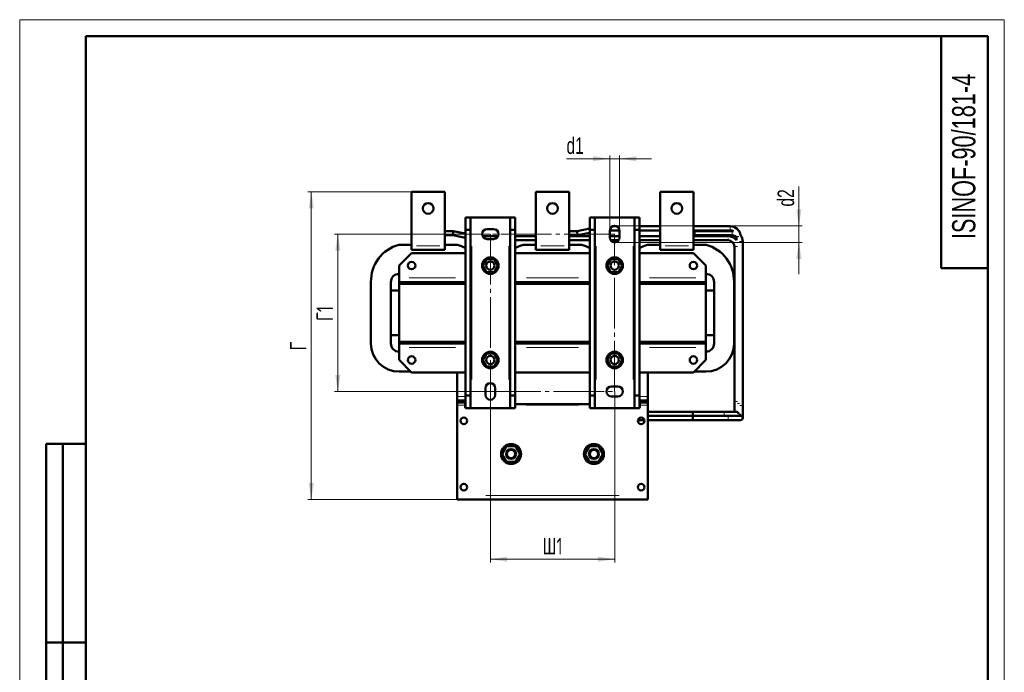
# Model space of a CAD drawing. Header units: millimetres. Extents: x 0 to 1188, y 0 to 1680.
# Tile 2 of 2: x 0 to 1188, y 892 to 1680. Entities that reach past the tile are written whole.
import ezdxf

# ---------------------------------------------------------------- set-up
doc = ezdxf.new("R2010")
doc.units = ezdxf.units.MM
doc.header["$LTSCALE"] = 4
doc.linetypes.add('SLD-Осевая', pattern=[19.05, 15.24, -1.27, 1.27, -1.27])
doc.linetypes.add('SLD-Сплошная', pattern=[0])
doc.styles.add('SLDTEXTSTYLE0', font='TXT', dxfattribs={"width": 0.7})
doc.styles.add('SLDTEXTSTYLE1', font='TXT', dxfattribs={"width": 0.7, "bigfont": 'bigfont'})
doc.dimstyles.new('SLDDIMSTYLE0', dxfattribs={"dimtxt": 20, "dimasz": 20, "dimexe": 0, "dimexo": 0.0625, "dimgap": 5, "dimtad": 2, "dimdec": 1, "dimrnd": 1e-09, "dimzin": 12, "dimdsep": 46, "dimtxsty": 'SLDTEXTSTYLE0', "dimsah": 1, "dimcen": 0.09, "dimadec": 0, "dimazin": 3, "dimtfac": 1, "dimtdec": 3, "dimtofl": 0, "dimtmove": 0, "dimatfit": 3, "dimfxl": 0, "dimfrac": 2, "dimtolj": 1, "dimtzin": 12, "dimarcsym": 0})
doc.dimstyles.new('SLDDIMSTYLE1', dxfattribs={"dimtxt": 20, "dimasz": 20, "dimexe": 0, "dimexo": 0.0625, "dimgap": 5, "dimtad": 2, "dimdec": 1, "dimrnd": 1e-09, "dimzin": 12, "dimdsep": 46, "dimtxsty": 'SLDTEXTSTYLE0', "dimsah": 1, "dimcen": 0.09, "dimadec": 0, "dimazin": 3, "dimtfac": 1, "dimtdec": 3, "dimtmove": 0, "dimatfit": 0, "dimfxl": 0, "dimfrac": 2, "dimtolj": 1, "dimtzin": 12, "dimarcsym": 0})

# ---------------------------------------------------------------- blocks, each defined once
blk = doc.blocks.new('_D_2')
at = {"color": 7, "linetype": 'SLD-Сплошная', "lineweight": 0}
for p, q in [((567.9, 1231.1), (567.9, 1024.7)), ((717.9, 1231.1), (717.9, 1024.7)), ((567.9, 1028.7), (717.9, 1028.7))]:
    blk.add_line(p, q, dxfattribs=at)
at = {"color": 7, "linetype": 'SLD-Сплошная', "lineweight": 18}
for points in [[(567.9, 1028.7), (587.9, 1025.6), (587.9, 1031.7)], [(717.9, 1028.7), (697.9, 1031.7), (697.9, 1025.6)]]:
    blk.add_solid(points, dxfattribs=at)
at = {"color": 7, "linetype": 'SLD-Сплошная', "lineweight": 18, "insert": (630.8, 1054.4), "char_height": 20, "attachment_point": 1, "style": 'SLDTEXTSTYLE1'}
blk.add_mtext('Ш1', dxfattribs=at)
blk = doc.blocks.new('_D_3')
at = {"color": 7, "linetype": 'SLD-Сплошная', "lineweight": 0}
for p, q in [((567.8, 1421.2), (379.8, 1421.2)), ((383.8, 1421.2), (383.8, 1231.2)), ((567.8, 1231.2), (379.8, 1231.2))]:
    blk.add_line(p, q, dxfattribs=at)
at = {"color": 7, "linetype": 'SLD-Сплошная', "lineweight": 18}
for points in [[(383.8, 1421.2), (380.8, 1401.2), (386.9, 1401.2)], [(383.8, 1231.2), (386.9, 1251.2), (380.8, 1251.2)]]:
    blk.add_solid(points, dxfattribs=at)
at = {"color": 7, "linetype": 'SLD-Сплошная', "lineweight": 18, "insert": (358.1, 1316.2), "char_height": 20, "attachment_point": 1, "rotation": 90, "style": 'SLDTEXTSTYLE1'}
blk.add_mtext('Г1', dxfattribs=at)
blk = doc.blocks.new('_D_4')
at = {"color": 7, "linetype": 'SLD-Сплошная', "lineweight": 0}
for p, q in [((472.8, 1472.2), (347.8, 1472.2)), ((351.8, 1100.7), (351.8, 1472.2)), ((527.8, 1100.7), (347.8, 1100.7))]:
    blk.add_line(p, q, dxfattribs=at)
at = {"color": 7, "linetype": 'SLD-Сплошная', "lineweight": 18}
for points in [[(351.8, 1472.2), (348.8, 1452.2), (354.9, 1452.2)], [(351.8, 1100.7), (354.9, 1120.7), (348.8, 1120.7)]]:
    blk.add_solid(points, dxfattribs=at)
at = {"color": 7, "linetype": 'SLD-Сплошная', "lineweight": 18, "insert": (326.1, 1280.7), "char_height": 20, "attachment_point": 1, "rotation": 90, "style": 'SLDTEXTSTYLE1'}
blk.add_mtext('Г', dxfattribs=at)
blk = doc.blocks.new('_D_5')
at = {"color": 7, "linetype": 'SLD-Сплошная', "lineweight": 0}
for p, q in [((711.9, 1512.2), (659.8, 1512.2)), ((711.9, 1425.2), (711.9, 1516.2)), ((711.9, 1512.2), (723.9, 1512.2)), ((723.9, 1425.2), (723.9, 1516.2)), ((723.9, 1512.2), (762.3, 1512.2))]:
    blk.add_line(p, q, dxfattribs=at)
at = {"color": 7, "linetype": 'SLD-Сплошная', "lineweight": 18}
for points in [[(711.9, 1512.2), (691.9, 1515.2), (691.9, 1509.1)], [(723.9, 1512.2), (743.9, 1509.1), (743.9, 1515.2)]]:
    blk.add_solid(points, dxfattribs=at)
at = {"color": 7, "linetype": 'SLD-Сплошная', "lineweight": 18, "insert": (659.8, 1537.9), "char_height": 20, "attachment_point": 1, "style": 'SLDTEXTSTYLE0'}
blk.add_mtext('d1', dxfattribs=at)
blk = doc.blocks.new('_D_6')
at = {"color": 7, "linetype": 'SLD-Сплошная', "lineweight": 0}
for p, q in [((940.2, 1431.2), (940.2, 1478.5)), ((717.9, 1431.2), (944.2, 1431.2)), ((940.2, 1431.2), (940.2, 1411.2)), ((717.9, 1411.2), (944.2, 1411.2)), ((940.2, 1411.2), (940.2, 1372.7))]:
    blk.add_line(p, q, dxfattribs=at)
at = {"color": 7, "linetype": 'SLD-Сплошная', "lineweight": 18}
for points in [[(940.2, 1431.2), (943.3, 1451.2), (937.1, 1451.2)], [(940.2, 1411.2), (937.1, 1391.2), (943.3, 1391.2)]]:
    blk.add_solid(points, dxfattribs=at)
at = {"color": 7, "linetype": 'SLD-Сплошная', "lineweight": 18, "insert": (914.4, 1454.4), "char_height": 20, "attachment_point": 1, "rotation": 90, "style": 'SLDTEXTSTYLE0'}
blk.add_mtext('d2', dxfattribs=at)

msp = doc.modelspace()

# ---------------------------------------------------------------- linework, layer by layer
at = {"color": 7, "linetype": 'SLD-Сплошная', "lineweight": 18}
for p, q in [((0, 1680), (1188, 1680)), ((0, 1680), (0, 0)), ((1188, 1680), (1188, 0))]:
    msp.add_line(p, q, dxfattribs=at)
at = {"color": 7, "linetype": 'SLD-Сплошная', "lineweight": 50}
for p, q in [((80, 1660), (80, 20)), ((1168, 1660), (80, 1660)), ((80, 1660), (80, 20)), ((1112, 1660), (1112, 1380)), ((1168, 20), (1168, 1660)), ((472.87, 1472.16), (512.87, 1472.16)), ((472.87, 1472.16), (472.87, 1407.16)), ((512.87, 1472.16), (512.87, 1407.16)), ((622.87, 1472.16), (662.87, 1472.16)), ((622.87, 1472.16), (622.87, 1407.16)), ((662.87, 1472.16), (662.87, 1407.16)), ((772.87, 1472.16), (812.87, 1472.16)), ((772.87, 1472.16), (772.87, 1407.16)), ((812.87, 1472.16), (812.87, 1407.16)), ((537.87, 1441.16), (544.12, 1441.16)), ((537.87, 1441.16), (537.87, 1426.16)), ((544.12, 1441.16), (544.12, 1426.16)), ((544.12, 1441.16), (545.37, 1441.16)), ((545.37, 1441.16), (590.37, 1441.16)), ((590.37, 1441.16), (591.62, 1441.16)), ((591.62, 1441.16), (597.87, 1441.16)), ((591.62, 1441.16), (591.62, 1426.16)), ((597.87, 1441.16), (597.87, 1426.16)), ((687.87, 1441.16), (694.12, 1441.16)), ((687.87, 1426.16), (687.87, 1441.16)), ((694.12, 1441.16), (694.12, 1426.16)), ((694.12, 1441.16), (695.37, 1441.16)), ((695.37, 1441.16), (740.37, 1441.16)), ((740.37, 1441.16), (741.62, 1441.16)), ((741.62, 1441.16), (747.87, 1441.16)), ((741.62, 1426.16), (741.62, 1441.16)), ((747.87, 1441.16), (747.87, 1426.16)), ((537.87, 1426.16), (544.12, 1426.16)), ((537.87, 1226.16), (537.87, 1426.16)), ((544.12, 1426.16), (544.12, 1226.16)), ((563.87, 1427.16), (571.87, 1427.16)), ((591.62, 1426.16), (597.87, 1426.16)), ((591.62, 1226.16), (591.62, 1426.16)), ((597.87, 1426.16), (597.87, 1226.16)), ((687.87, 1427.71), (672.62, 1424.66)), ((687.87, 1226.16), (687.87, 1426.16)), ((687.87, 1426.16), (694.12, 1426.16)), ((694.12, 1426.16), (694.12, 1226.16)), ((711.89, 1425.66), (723.85, 1425.66)), ((720.27, 1430.66), (715.47, 1430.66)), ((741.62, 1226.16), (741.62, 1426.16)), ((741.62, 1426.16), (747.87, 1426.16)), ((772.87, 1430.66), (747.87, 1430.66)), ((747.87, 1426.16), (747.87, 1226.16)), ((747.87, 1425.66), (772.87, 1425.66)), ((857.32, 1430.66), (812.87, 1430.66)), ((812.87, 1425.66), (857.32, 1425.66)), ((523.11, 1424.66), (512.87, 1424.66)), ((512.87, 1419.66), (522.62, 1419.66)), ((523.11, 1424.66), (522.62, 1419.66)), ((522.62, 1419.66), (537.87, 1416.61)), ((537.87, 1421.71), (523.11, 1424.66)), ((577.32, 1418.66), (558.41, 1418.66)), ((571.87, 1415.16), (563.87, 1415.16)), ((622.87, 1418.66), (597.87, 1418.66)), ((672.62, 1424.66), (662.87, 1424.66)), ((662.87, 1419.66), (673.11, 1419.66)), ((687.87, 1418.66), (662.87, 1418.66)), ((672.62, 1424.66), (673.11, 1419.66)), ((673.11, 1419.66), (687.87, 1422.61)), ((711.87, 1417.16), (711.87, 1425.16)), ((723.87, 1418.66), (711.87, 1418.66)), ((723.87, 1425.16), (723.87, 1417.16)), ((772.87, 1418.66), (747.87, 1418.66)), ((814.05, 1424.66), (812.87, 1424.66)), ((812.87, 1419.66), (814.05, 1419.66)), ((854.82, 1418.66), (812.87, 1418.66)), ((859.82, 1424.66), (814.05, 1424.66)), ((814.05, 1424.66), (814.05, 1419.66)), ((814.05, 1422.16), (814.05, 1424.66)), ((814.05, 1419.66), (814.05, 1422.16)), ((814.05, 1419.66), (859.82, 1419.66)), ((861.19, 1424.58), (859.82, 1424.66)), ((864.82, 1417.75), (864.82, 1413.66)), ((457.61, 1408.16), (472.87, 1408.16)), ((472.87, 1407.16), (472.87, 1402.16)), ((512.87, 1402.16), (472.87, 1402.16)), ((512.87, 1408.16), (528.12, 1408.16)), ((512.87, 1407.16), (512.87, 1402.16)), ((597.87, 1413.66), (622.87, 1413.66)), ((607.61, 1408.16), (622.87, 1408.16)), ((622.87, 1407.16), (622.87, 1402.16)), ((662.87, 1402.16), (622.87, 1402.16)), ((662.87, 1413.66), (687.87, 1413.66)), ((662.87, 1408.16), (678.12, 1408.16)), ((662.87, 1407.16), (662.87, 1402.16)), ((712.99, 1413.66), (722.74, 1413.66)), ((747.87, 1413.66), (772.87, 1413.66)), ((757.61, 1408.16), (772.87, 1408.16)), ((772.87, 1407.16), (772.87, 1402.16)), ((812.87, 1402.16), (772.87, 1402.16)), ((812.87, 1413.66), (854.82, 1413.66)), ((812.87, 1408.16), (828.12, 1408.16)), ((812.87, 1407.16), (812.87, 1402.16)), ((862.32, 1406.16), (862.32, 1219.18)), ((872.32, 1214.18), (872.32, 1412.16)), ((457.87, 1383.16), (472.87, 1398.16)), ((472.87, 1398.16), (537.87, 1398.16)), ((558.87, 1383.16), (563.37, 1390.95)), ((563.37, 1390.95), (572.37, 1390.95)), ((572.37, 1390.95), (576.87, 1383.16)), ((597.87, 1398.16), (687.87, 1398.16)), ((708.87, 1383.16), (713.37, 1390.95)), ((713.37, 1390.95), (722.37, 1390.95)), ((722.37, 1390.95), (726.87, 1383.16)), ((747.87, 1398.16), (812.87, 1398.16)), ((812.87, 1398.16), (827.87, 1383.16)), ((457.87, 1383.16), (457.87, 1368.16)), ((563.37, 1375.36), (558.87, 1383.16)), ((576.87, 1383.16), (572.37, 1375.36)), ((713.37, 1375.36), (708.87, 1383.16)), ((726.87, 1383.16), (722.37, 1375.36)), ((827.87, 1383.16), (827.87, 1368.16)), ((1112, 1380), (1168, 1380)), ((457.87, 1368.16), (457.87, 1363.16)), ((572.37, 1375.36), (563.37, 1375.36)), ((722.37, 1375.36), (713.37, 1375.36)), ((827.87, 1368.16), (827.87, 1363.16)), ((423.87, 1289.16), (423.87, 1363.12)), ((447.87, 1363.16), (447.87, 1289.16)), ((447.87, 1353.16), (447.87, 1363.16)), ((457.87, 1363.16), (527.87, 1363.16)), ((457.87, 1361.16), (457.87, 1363.16)), ((457.87, 1361.16), (527.87, 1361.16)), ((537.87, 1361.16), (457.87, 1361.16)), ((457.87, 1291.16), (457.87, 1361.16)), ((527.87, 1363.16), (527.87, 1361.16)), ((537.87, 1363.16), (527.87, 1363.16)), ((607.87, 1363.16), (597.87, 1363.16)), ((687.87, 1361.16), (597.87, 1361.16)), ((607.87, 1363.16), (677.87, 1363.16)), ((607.87, 1361.16), (607.87, 1363.16)), ((607.87, 1361.16), (677.87, 1361.16)), ((677.87, 1363.16), (677.87, 1361.16)), ((687.87, 1363.16), (677.87, 1363.16)), ((757.87, 1363.16), (747.87, 1363.16)), ((827.87, 1361.16), (747.87, 1361.16)), ((757.87, 1361.16), (757.87, 1363.16)), ((757.87, 1363.16), (827.87, 1363.16)), ((757.87, 1361.16), (827.87, 1361.16)), ((827.87, 1363.16), (827.87, 1361.16)), ((827.87, 1361.16), (827.87, 1291.16)), ((837.87, 1363.16), (837.87, 1289.16)), ((837.87, 1363.16), (837.87, 1353.16)), ((861.87, 1363.12), (861.87, 1289.16)), ((457.87, 1353.16), (447.87, 1353.16)), ((837.87, 1353.16), (827.87, 1353.16)), ((447.87, 1299.16), (457.87, 1299.16)), ((447.87, 1289.16), (447.87, 1299.16)), ((827.87, 1299.16), (837.87, 1299.16)), ((837.87, 1299.16), (837.87, 1289.16)), ((457.87, 1291.16), (537.87, 1291.16)), ((457.87, 1289.16), (457.87, 1291.16)), ((527.87, 1291.16), (457.87, 1291.16)), ((527.87, 1289.16), (457.87, 1289.16)), ((457.87, 1284.16), (457.87, 1269.16)), ((527.87, 1291.16), (527.87, 1289.16)), ((527.87, 1289.16), (537.87, 1289.16)), ((597.87, 1291.16), (687.87, 1291.16)), ((597.87, 1289.16), (607.87, 1289.16)), ((677.87, 1291.16), (607.87, 1291.16)), ((607.87, 1289.16), (607.87, 1291.16)), ((677.87, 1289.16), (607.87, 1289.16)), ((677.87, 1291.16), (677.87, 1289.16)), ((677.87, 1289.16), (687.87, 1289.16)), ((747.87, 1291.16), (827.87, 1291.16)), ((747.87, 1289.16), (757.87, 1289.16)), ((757.87, 1289.16), (757.87, 1291.16)), ((827.87, 1291.16), (757.87, 1291.16)), ((827.87, 1289.16), (757.87, 1289.16)), ((827.87, 1291.16), (827.87, 1289.16)), ((827.87, 1289.16), (827.87, 1284.16)), ((827.87, 1284.16), (827.87, 1269.16)), ((558.87, 1269.16), (563.37, 1276.95)), ((563.37, 1276.95), (572.37, 1276.95)), ((572.37, 1276.95), (576.87, 1269.16)), ((708.87, 1269.16), (713.37, 1276.95)), ((713.37, 1276.95), (722.37, 1276.95)), ((722.37, 1276.95), (726.87, 1269.16)), ((472.87, 1254.16), (457.87, 1269.16)), ((563.37, 1261.36), (558.87, 1269.16)), ((572.37, 1261.36), (563.37, 1261.36)), ((576.87, 1269.16), (572.37, 1261.36)), ((713.37, 1261.36), (708.87, 1269.16)), ((722.37, 1261.36), (713.37, 1261.36)), ((726.87, 1269.16), (722.37, 1261.36)), ((827.87, 1269.16), (812.87, 1254.16)), ((471.87, 1255.16), (457.87, 1255.16)), ((537.87, 1254.16), (472.87, 1254.16)), ((527.87, 1254.16), (527.87, 1225.16)), ((687.87, 1254.16), (597.87, 1254.16)), ((812.87, 1254.16), (747.87, 1254.16)), ((757.87, 1254.16), (757.87, 1225.16)), ((827.87, 1255.16), (813.87, 1255.16)), ((713.87, 1237.16), (721.87, 1237.16)), ((527.87, 1220.16), (527.87, 1225.16)), ((544.12, 1226.16), (537.87, 1226.16)), ((537.87, 1211.16), (537.87, 1226.16)), ((544.12, 1226.16), (544.12, 1211.16)), ((561.87, 1227.16), (561.87, 1235.16)), ((573.87, 1235.16), (573.87, 1227.16)), ((597.87, 1226.16), (591.62, 1226.16)), ((591.62, 1211.16), (591.62, 1226.16)), ((597.87, 1226.16), (597.87, 1211.16)), ((694.12, 1226.16), (687.87, 1226.16)), ((687.87, 1211.16), (687.87, 1226.16)), ((694.12, 1211.16), (694.12, 1226.16)), ((721.87, 1225.16), (713.87, 1225.16)), ((727.87, 1231.14), (727.87, 1231.17)), ((741.62, 1211.16), (741.62, 1226.16)), ((747.87, 1226.16), (741.62, 1226.16)), ((747.87, 1211.16), (747.87, 1226.16)), ((757.87, 1225.16), (757.87, 1220.16)), ((527.87, 1220.16), (527.87, 1217.66)), ((527.87, 1220.16), (537.87, 1220.16)), ((530.87, 1217.66), (527.87, 1217.66)), ((527.87, 1217.66), (527.87, 1214.66)), ((527.87, 1214.66), (527.87, 1105.66)), ((537.87, 1217.66), (530.87, 1217.66)), ((536.87, 1217.66), (536.87, 1216.7)), ((536.87, 1216.7), (537.87, 1216.7)), ((537.47, 1216.7), (537.47, 1211.9)), ((537.47, 1211.9), (537.87, 1211.9)), ((597.87, 1215.66), (687.87, 1215.66)), ((747.87, 1220.16), (757.87, 1220.16)), ((754.87, 1217.66), (747.87, 1217.66)), ((747.87, 1216.7), (748.87, 1216.7)), ((748.27, 1211.9), (747.87, 1211.9)), ((748.27, 1216.7), (748.27, 1211.9)), ((748.87, 1216.7), (748.87, 1217.66)), ((757.87, 1217.66), (754.87, 1217.66)), ((757.87, 1220.16), (757.87, 1217.66)), ((757.87, 1217.66), (757.87, 1214.66)), ((757.87, 1214.66), (757.87, 1105.66)), ((862.32, 1219.18), (862.32, 1206.68)), ((872.32, 1199.18), (872.32, 1214.18)), ((544.12, 1211.16), (537.87, 1211.16)), ((545.37, 1211.16), (544.12, 1211.16)), ((590.37, 1211.16), (545.37, 1211.16)), ((591.62, 1211.16), (590.37, 1211.16)), ((597.87, 1211.16), (591.62, 1211.16)), ((694.12, 1211.16), (687.87, 1211.16)), ((695.37, 1211.16), (694.12, 1211.16)), ((740.37, 1211.16), (695.37, 1211.16)), ((741.62, 1211.16), (740.37, 1211.16)), ((747.87, 1211.16), (741.62, 1211.16)), ((812.32, 1206.68), (757.87, 1206.68)), ((812.32, 1201.68), (757.87, 1201.68)), ((849.82, 1206.68), (812.32, 1206.68)), ((812.32, 1206.68), (812.32, 1204.18)), ((812.32, 1201.68), (812.32, 1206.68)), ((812.32, 1204.18), (812.32, 1201.68)), ((812.32, 1201.68), (849.82, 1201.68)), ((854.82, 1201.68), (812.32, 1201.68)), ((812.32, 1201.68), (812.32, 1199.18)), ((812.32, 1196.68), (812.32, 1201.68)), ((864.82, 1206.68), (849.82, 1206.68)), ((869.82, 1201.68), (854.82, 1201.68)), ((867.32, 1204.18), (867.32, 1204.1)), ((746, 1196.68), (753.73, 1196.68)), ((757.87, 1196.68), (812.32, 1196.68)), ((812.32, 1199.18), (812.32, 1196.68)), ((812.32, 1196.68), (854.82, 1196.68)), ((854.82, 1196.68), (869.82, 1196.68)), ((32, 688), (32, 1168)), ((80, 1168), (32, 1168)), ((32, 688), (32, 1168)), ((52, 688), (52, 1168)), ((52, 688), (52, 1168)), ((582.07, 1155.66), (587.47, 1165.01)), ((587.47, 1165.01), (598.27, 1165.01)), ((598.27, 1165.01), (603.67, 1155.66)), ((682.07, 1155.66), (687.47, 1165.01)), ((687.47, 1165.01), (698.27, 1165.01)), ((698.27, 1165.01), (703.67, 1155.66)), ((587.47, 1146.3), (582.07, 1155.66)), ((603.67, 1155.66), (598.27, 1146.3)), ((687.47, 1146.3), (682.07, 1155.66)), ((703.67, 1155.66), (698.27, 1146.3)), ((598.27, 1146.3), (587.47, 1146.3)), ((698.27, 1146.3), (687.47, 1146.3)), ((527.87, 1105.66), (527.87, 1100.66)), ((757.87, 1105.66), (757.87, 1100.66)), ((757.87, 1100.66), (527.87, 1100.66)), ((32, 928), (80, 928)), ((80, 928), (32, 928))]:
    msp.add_line(p, q, dxfattribs=at)
at = {"color": 8, "linetype": 'SLD-Сплошная', "lineweight": 18}
for p, q in [((857.32, 1430.66), (857.32, 1425.66)), ((859.82, 1424.66), (859.82, 1419.66)), ((867.54, 1418.16), (865.77, 1418.16)), ((478.87, 1407.16), (506.87, 1407.16)), ((545.37, 1406.66), (545.37, 1245.66)), ((590.37, 1245.66), (590.37, 1406.66)), ((628.87, 1407.16), (656.87, 1407.16)), ((695.37, 1406.66), (695.37, 1245.66)), ((740.37, 1245.66), (740.37, 1406.66)), ((778.87, 1407.16), (806.87, 1407.16)), ((864.82, 1406.16), (862.32, 1406.16)), ((866.07, 1406.16), (864.82, 1406.16)), ((869.82, 1412.16), (868.57, 1412.16)), ((872.32, 1412.16), (869.82, 1412.16)), ((525.87, 1368.16), (469.87, 1368.16)), ((674.37, 1368.16), (611.37, 1368.16)), ((815.87, 1368.16), (759.87, 1368.16)), ((469.87, 1284.16), (525.87, 1284.16)), ((611.37, 1284.16), (674.37, 1284.16)), ((759.87, 1284.16), (815.87, 1284.16)), ((529.37, 1225.16), (536.37, 1225.16)), ((749.37, 1225.16), (756.37, 1225.16)), ((536.03, 1214.66), (529.31, 1214.66)), ((530.87, 1218.03), (530.87, 1219.78)), ((674.37, 1214.66), (611.37, 1214.66)), ((756.43, 1214.66), (749.71, 1214.66)), ((754.87, 1219.78), (754.87, 1218.03)), ((862.32, 1219.18), (864.82, 1219.18)), ((864.82, 1219.18), (866.07, 1219.18)), ((866.28, 1216.68), (867.32, 1216.68)), ((867.32, 1216.68), (868.57, 1216.68)), ((868.78, 1214.18), (869.82, 1214.18)), ((869.82, 1214.18), (872.32, 1214.18)), ((849.82, 1206.68), (849.82, 1204.18)), ((849.82, 1204.18), (849.82, 1201.68)), ((854.82, 1201.68), (854.82, 1199.18)), ((854.82, 1199.18), (854.82, 1196.68)), ((723.37, 1105.66), (562.37, 1105.66))]:
    msp.add_line(p, q, dxfattribs=at)
at = {"color": 7, "linetype": 'SLD-Осевая', "lineweight": 18}
for p, q in [((717.87, 1421.16), (567.87, 1421.16)), ((567.87, 1421.16), (567.87, 1231.16)), ((717.87, 1231.16), (717.87, 1421.16)), ((567.87, 1231.16), (717.87, 1231.16))]:
    msp.add_line(p, q, dxfattribs=at)
at = {"color": 7, "linetype": 'SLD-Сплошная', "lineweight": 50, "flags": 128}
msp.add_lwpolyline([(457.87, 1289.16), (457.87, 1289.06), (457.87, 1288.78), (457.87, 1288.31), (457.87, 1287.69), (457.87, 1286.93), (457.87, 1286.07), (457.87, 1285.13), (457.87, 1284.16)], dxfattribs=at)
at = {"color": 7, "linetype": 'SLD-Сплошная', "lineweight": 50}
for centre, radius in [((492.87, 1452.16), 6.5), ((642.87, 1452.16), 6.5), ((792.87, 1452.16), 6.5), ((567.87, 1383.16), 10), ((717.87, 1383.16), 10), ((472.87, 1383.16), 4.5), ((567.87, 1383.16), 5), ((717.87, 1383.16), 5), ((812.87, 1383.16), 4.5), ((472.87, 1269.16), 4.5), ((567.87, 1269.16), 10), ((567.87, 1269.16), 5), ((717.87, 1269.16), 10), ((717.87, 1269.16), 5), ((812.87, 1269.16), 4.5), ((535.87, 1195.66), 4), ((749.87, 1195.66), 4), ((592.87, 1155.66), 12), ((692.87, 1155.66), 12), ((592.87, 1155.66), 6), ((592.87, 1155.66), 5), ((692.87, 1155.66), 6), ((692.87, 1155.66), 5), ((535.87, 1115.66), 4), ((749.87, 1115.66), 4)]:
    msp.add_circle(centre, radius, dxfattribs=at)
for centre, radius, start, end in [((563.87, 1421.16), 6, 90, 270), ((571.87, 1421.16), 6, 270, 90), ((717.87, 1425.16), 6, 0, 180), ((857.32, 1418.16), 12.5, 7.5498, 90), ((857.32, 1418.16), 7.5, 58.94081, 90), ((717.87, 1417.16), 6, 180, 0), ((854.82, 1406.16), 12.5, 36.8699, 89.99064), ((859.82, 1412.16), 7.5, 48.18969, 90), ((859.82, 1412.16), 12.5, 0, 37.68993), ((468.85, 1364.58), 45, 104.45807, 181.85288), ((516.89, 1364.58), 45, 62.21352, 75.54193), ((618.85, 1364.58), 45, 104.45807, 117.78642), ((666.89, 1364.58), 45, 62.21352, 75.54193), ((768.85, 1364.58), 45, 104.45807, 117.78642), ((816.89, 1364.58), 45, 358.14712, 75.54193), ((854.82, 1406.16), 7.5, 0, 90), ((457.87, 1363.16), 10, 90, 180), ((827.87, 1363.16), 10, 0, 90), ((457.87, 1289.16), 34, 180, 270), ((457.87, 1289.16), 10, 180, 270), ((827.87, 1289.16), 34, 270, 0), ((827.87, 1289.16), 10, 270, 0), ((567.87, 1235.16), 6, 0, 180), ((713.87, 1231.16), 6, 90, 270), ((721.87, 1231.16), 6, 270, 90), ((567.87, 1227.16), 6, 180, 0), ((864.82, 1204.18), 2.5, 0, 90), ((867.32, 1201.68), 2.5, 0, 90), ((869.82, 1199.18), 2.5, 0, 90), ((869.82, 1199.18), 2.5, 270, 0)]:
    msp.add_arc(centre, radius, start, end, dxfattribs=at)
at = {"color": 8, "linetype": 'SLD-Сплошная', "lineweight": 18}
for points in [[(854.82, 1418.58), (854.82, 1418.56), (854.82, 1418.49), (854.82, 1418.14), (854.82, 1417.92)], [(854.82, 1415.79), (854.82, 1415.59), (854.82, 1415.06), (854.82, 1414.64), (854.82, 1414.39)]]:
    msp.add_open_spline(points, degree=3, knots=[0, 0, 0, 0, 0.3810206, 1, 1, 1, 1], dxfattribs=at)

# ---------------------------------------------------------------- texts
at = {"color": 7, "linetype": 'Continuous', "lineweight": 0, "insert": (1125.05, 1514.87), "char_height": 28, "attachment_point": 2, "rotation": 90, "style": 'SLDTEXTSTYLE0'}
msp.add_mtext('ISINOF-90/181-4', dxfattribs=at)

# ---------------------------------------------------------------- dimensions: what is measured, and where the dimension line sits
at = {"color": 7, "linetype": 'SLD-Сплошная', "lineweight": 18}
for base, p1, p2, text, dimstyle, picture, middle in [((723.87, 1512.16), (711.87, 1425.16), (723.87, 1425.16), 'd1', 'SLDDIMSTYLE1', '_D_5', (669.71, 1512.16)), ((717.87, 1028.66), (567.87, 1231.16), (717.87, 1231.16), 'Ш1', 'SLDDIMSTYLE0', '_D_2', (642.87, 1028.66))]:
    dim = msp.add_linear_dim(base=base, p1=p1, p2=p2, text=text, dimstyle=dimstyle, dxfattribs=at)
    dim.commit()
    dim.dimension.update_dxf_attribs({"geometry": picture, "text_midpoint": middle, "dimtype": 160})
for base, p1, p2, text, dimstyle, picture, middle in [((940.23, 1411.16), (717.87, 1431.16), (717.87, 1411.16), 'd2', 'SLDDIMSTYLE1', '_D_6', (940.23, 1466.43)), ((351.84, 1472.16), (527.87, 1100.66), (472.87, 1472.16), 'Г', 'SLDDIMSTYLE0', '_D_4', (351.84, 1286.41)), ((383.84, 1231.16), (567.87, 1421.16), (567.87, 1231.16), 'Г1', 'SLDDIMSTYLE0', '_D_3', (383.84, 1326.16))]:
    dim = msp.add_linear_dim(base=base, p1=p1, p2=p2, angle=90, text=text, dimstyle=dimstyle, dxfattribs=at)
    dim.commit()
    dim.dimension.update_dxf_attribs({"geometry": picture, "text_midpoint": middle, "dimtype": 160})

doc.saveas('drawing.dxf')
